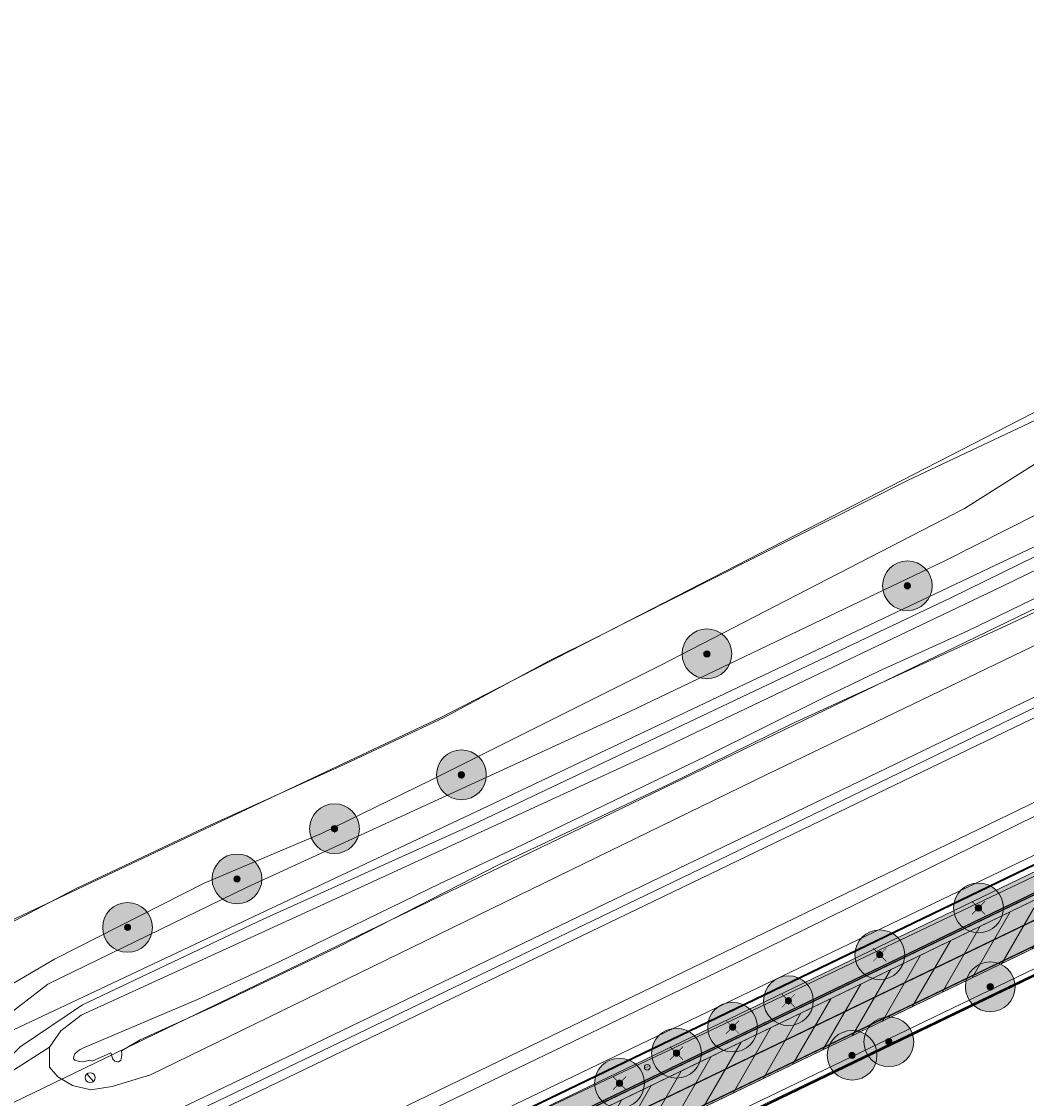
# Model space of a CAD drawing. Header units: metres. Extents: x 163543 to 168130, y 402678 to 405437.
# Tile 150 of 256: x 164793 to 164874, y 403588 to 403675. Entities that reach past the tile are written whole.
import ezdxf
from ezdxf.enums import TextEntityAlignment as Align

# ---------------------------------------------------------------- set-up
doc = ezdxf.new("R2010")
doc.units = ezdxf.units.M
doc.linetypes.add('X-CA190022.004-UO-ALM_Assen$0$AM-AS', pattern=[16, 10, -2, 2, -2])
doc.linetypes.add('X-CA190022.004-UO-DWM_Snelfietsroute$0$1-2', pattern=[3, 0, -2, 1])
doc.layers.get('0').update_dxf_attribs({"lineweight": 25})
for name, color, linetype, lineweight in [('X-CA190022.004-UO-ALM_Assen$0$N-WE-AM-AS_WEG-G', 10, 'X-CA190022.004-UO-ALM_Assen$0$AM-AS', 25), ('X-CA190022.004-UO-ARC_Arcering$0$N-WE-VH-VERHARDINGS_DEKLAAGVERVANGING-A', 250, 'Continuous', 20), ('X-CA190022.004-UO-BGT_Ondergrond$0$GE_251_SPRTrein_as_Lijn_GEM', 253, 'Continuous', 9), ('X-CA190022.004-UO-BGT_Ondergrond$0$GE_261_OSHHek_Lijn_GEM', 253, 'X-CA190022.004-UO-BGT_Ondergrond$0$Hekwerk', 9), ('X-CA190022.004-UO-BGT_Ondergrond$0$GE_314_WGDRijbaanLokaleweg_Vlak_GEM', 253, 'Continuous', 9), ('X-CA190022.004-UO-BGT_Ondergrond$0$GE_316_WGDFietspad_Vlak_GEM', 253, 'Continuous', 9), ('X-CA190022.004-UO-BGT_Ondergrond$0$GE_367_OWGBerm_groenvoorziening_grasenk_GEM', 253, 'Continuous', 9), ('X-CA190022.004-UO-BGT_Ondergrond$0$GE_471_BTDBouwland_Vlak_GEM', 253, 'Continuous', 9), ('X-CA190022.004-UO-BGT_Ondergrond$0$GE_476_BTDGraslandagrarisch_Vlak_GEM', 253, 'Continuous', 9), ('X-CA190022.004-UO-BGT_Ondergrond$0$GE_479_BTDGroenvoorziening_grasenkruida_GEM', 253, 'Continuous', 9), ('X-CA190022.004-UO-BGT_Ondergrond$0$GE_504_WTDWaterloop_sloot_Vlak_GEM', 253, 'Continuous', 9), ('X-CA190022.004-UO-BGT_Ondergrond$0$GE_523_WTDGreppel_drogesloot_Vlak_GEM', 253, 'Continuous', 9), ('X-CA190022.004-UO-BGT_Ondergrond$0$GE_541_OWTOever_slootkant_Vlak_GEM', 253, 'Continuous', 9), ('X-CA190022.004-UO-BGT_Ondergrond$0$GE_814_BRDVerkeersbord_Punt_GEM', 253, 'Continuous', 9), ('X-CA190022.004-UO-DWM_Beplanting$0$B-WE-GR-BOOM-S AFKOMSTIG UIT BGT', 252, 'Continuous', 0), ('X-CA190022.004-UO-DWM_Snelfietsroute$0$B-WE-VH-KANTVERHARDING-G', 214, 'Continuous', 18), ('X-CA190022.004-UO-DWM_Snelfietsroute$0$N-WE-GW-BERM-G', 90, 'Continuous', 18), ('X-CA190022.004-UO-DWM_Snelfietsroute$0$N-WE-VH-KANTVERHARDING-G', 210, 'Continuous', 25), ('X-CA190022.004-UO-DWM_Snelfietsroute$0$N-WE-VW-MARKERING_LANGS_STREEP_12-G', 7, 'X-CA190022.004-UO-DWM_Snelfietsroute$0$1-2', 35), ('X-CA190022.004-UO-DWM_Snelfietsroute$0$N-WE-VW-MARKERING_LANGS_STREEP_DOORGETROKKEN_010-G', 7, 'Continuous', 0), ('X-CA190022.004-UO-GZM_Werkgrens_v0.2$0$N-WE-KG-GRENS_SYSTEEMGRENS-G', 7, 'X-CA190022.004-UO-GZM_Werkgrens_v0.2$0$KG-OG', 35), ('X-CA190022.004-UO-KAD_Percelen$0$B-WE-KG-GRENS_PERCEEL-GV', 150, 'Continuous', 9), ('X-CA190022.004-UO-WHM_Putten en kolken combi_v0.1$0$PUTRAND ONDERLEGGER GEMEENTE', 251, 'Continuous', 15)]:
    doc.layers.add(name, color=color, linetype=linetype, lineweight=lineweight)
doc.layers.add('X-CA190022.004-UO-ARC_Arcering$0$N-GV-GR-GRAS-A-200 GRASMENGSEL M1', color=62, linetype='Continuous', lineweight=18, transparency=0.5)
doc.layers.add('X-CA190022.004-UO-ARC_Arcering$0$N-WE-VH-VERHARDING_ASFALT_ROOD-A', color=232, linetype='Continuous', lineweight=0, transparency=0.5)
for name, color, linetype in [('X-CA190022.004-UO-DWM_Beplanting$0$B-WE-GR-BOOM-S AFKOMSTIG UIT BOMENBESTAND GEMEENTE', 252, 'Continuous'), ('X-CA190022.004-UO-DWM_Beplanting$0$N-GV-GR-GRAS-A-200', 7, 'Continuous'), ('X-CA190022.004-UO-DWM_Beplanting$0$V-WE-GR-BOOM-S', 1, 'Continuous')]:
    doc.layers.add(name, color=color, linetype=linetype)
doc.styles.add('X-CA190022.004-UO-BGT_Ondergrond$0$NLCS-ISO', font='NLCS-ISO.ttf')
doc.linetypes.add('X-CA190022.004-UO-BGT_Ondergrond$0$Hekwerk', pattern='A,5,-1.5,[2,dgnlstyle-Veghel.shx,S=0.007937,R=0,X=0,Y=0],-1.5', length=8)
doc.linetypes.add('X-CA190022.004-UO-GZM_Werkgrens_v0.2$0$KG-OG', pattern='A,5.5,-1.5,[2,NLCS.SHX,S=0.5,R=0,X=0,Y=0],-1.5', length=8.5)

# ---------------------------------------------------------------- blocks, each defined once
blk = doc.blocks.new('X-CA190022.004-UO-BGT_Ondergrond$0$SIE-WEG_PAAL_VERKEERSBORD-SO')
at = {"linetype": 'ByBlock', "lineweight": 18}
blk.add_circle((0, 0), 1.5, dxfattribs=at)
at = {"linetype": 'ByBlock', "lineweight": 18, "style": 'X-CA190022.004-UO-BGT_Ondergrond$0$NLCS-ISO'}
blk.add_text('vb', height=1.5, dxfattribs=at).set_placement((0, 0.13), align=Align.MIDDLE_CENTER)
blk = doc.blocks.new('X-CA190022.004-UO-BGT_Ondergrond$0$IMGEOVerkeersbord')
at = {"xscale": 5, "yscale": 5, "zscale": 5}
blk.add_blockref('X-CA190022.004-UO-BGT_Ondergrond$0$SIE-WEG_PAAL_VERKEERSBORD-SO', (0, 0), dxfattribs=at)
blk = doc.blocks.new('X-CA190022.004-UO-DWM_Beplanting$0$SGR-BOOM_01-SO')
at = {"linetype": 'ByBlock', "lineweight": 18}
h = blk.add_hatch(color=0, dxfattribs=at)
h.dxf.hatch_style = 1
edge = h.paths.add_edge_path()
edge.add_arc((0, 0), 0.25, 0, 360)
at = {"color": 0, "linetype": 'ByBlock', "lineweight": 18}
for radius in [2, 0.25]:
    blk.add_circle((0, 0), radius, dxfattribs=at)
blk = doc.blocks.new('X-CA190022.004-UO-DWM_Beplanting$0$IMGEOBoom')
at = {"transparency": 33554457}
h = blk.add_hatch(color=256, dxfattribs=at)
h.dxf.hatch_style = 1
edge = h.paths.add_edge_path()
edge.add_arc((0, 0), 100, 0, 360)
edge = h.paths.add_edge_path(flags=17)
edge.add_arc((0, 0), 12.5, 0, 360)
h = blk.add_hatch()
h.set_pattern_fill('ANGLE', color=256)
h.set_pattern_definition([(0, (0, 0), (0, 6.985), [5.08, -1.905]), (90, (0, 0), (-6.985, 4e-16), [5.08, -1.905])])
edge = h.paths.add_edge_path(flags=17)
edge.add_arc((0, 0), 12.5, 0, 360)
at = {"layer": 'X-CA190022.004-UO-DWM_Beplanting$0$N-GV-GR-GRAS-A-200'}
h = blk.add_hatch(color=256, dxfattribs=at)
h.dxf.hatch_style = 1
edge = h.paths.add_edge_path(flags=17)
edge.add_arc((0, 0), 12.5, 0, 360)
at = {"xscale": 50, "yscale": 50, "zscale": 50}
blk.add_blockref('X-CA190022.004-UO-DWM_Beplanting$0$SGR-BOOM_01-SO', (0, 0), dxfattribs=at)
blk = doc.blocks.new('X-CA190022.004-UO-DWM_Beplanting$0$Te verwijderen boom')
at = {"ltscale": 0.1, "const_width": 0.05, "flags": 128}
for points in [[(-0.53, 0.53), (0.53, -0.53)], [(0.53, 0.53), (-0.53, -0.53)]]:
    blk.add_lwpolyline(points, dxfattribs=at)
blk = doc.blocks.new('X-CA190022.004-UO-WHM_Putten en kolken combi_v0.1$0$B-SRI-PUT_BETON-SO')
at = {"flags": 128}
blk.add_lwpolyline([(-1.29, 1.53), (1.29, -1.53)], dxfattribs=at)
blk.add_circle((0, 0), 2)

msp = doc.modelspace()

# ---------------------------------------------------------------- hatches: boundary and pattern name
at = {"layer": 'X-CA190022.004-UO-ARC_Arcering$0$N-GV-GR-GRAS-A-200 GRASMENGSEL M1'}
h = msp.add_hatch(dxfattribs=at)
h.set_pattern_fill('AGR-GRAS_02-SO', color=256, scale=0.1, pattern_type=2)
h.set_pattern_definition([(0, (0, 0), (1, 1), [0.25, -0.75]), (0, (0.55, 0.6), (1, 1), [0.25, -0.75]), (90, (0.1, 0.35), (-1, 1), [0.25, -0.75]), (90, (0.5, 0.7), (-1, 1), [0.25, -0.75]), (45, (0.2, 0.7), (0, 1), [0.25, -1.164213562]), (135, (0.55, 0), (-1, 0), [0.25, -1.164213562]), (26.5650512, (0.25, 0.3), (1, 4e-10), [0.25, -1.986067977]), (26.5650512, (0.7, 0.8), (1, 4e-10), [0.25, -1.986067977]), (63.43494882, (0.7, 0), (5e-11, 1), [0.25, -1.986067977]), (63.43494882, (0.25, 0.45), (5e-11, 1), [0.25, -1.986067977]), (63.43494882, (0.6, 0.2), (5e-11, 1), [0.25, -1.986067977]), (116.5650512, (0, 0.55), (-4e-10, 1), [0.25, -1.986067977]), (153.43494882, (0.2, 0.15), (-1, 5e-11), [0.25, -1.986067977])])
h.paths.add_polyline_path([(165052.178, 403690.365), (165120.562, 403723.337), (165177.912, 403750.66, -0.027628), (165180.67, 403751.792), (165185.737, 403753.551), (165185.423, 403754.457), (165180.178, 403753.209, 0.027628), (165177.266, 403752.014), (165119.914, 403724.69), (165051.526, 403691.716), (164927.835, 403632.076), (164894.694, 403616.096), (164821.894, 403580.995, 0.136189), (164810.434, 403570.944, -0.043517), (164808.123, 403568.009), (164809.216, 403566.982, 0.043517), (164811.688, 403570.122, -0.136189), (164822.545, 403579.644), (164895.346, 403614.745), (164928.487, 403630.725)])
at = {"layer": 'X-CA190022.004-UO-ARC_Arcering$0$N-WE-VH-VERHARDING_ASFALT_ROOD-A'}
h = msp.add_hatch(color=256, dxfattribs=at)
h.dxf.hatch_style = 1
h.paths.add_polyline_path([(165052.461, 403689.781), (165132.711, 403728.4), (165164.017, 403743.373), (165163.758, 403743.917), (165120.562, 403723.337), (165052.178, 403690.365), (164928.487, 403630.725), (164895.346, 403614.745), (164822.545, 403579.644, 0.005277), (164822.034, 403579.391), (164822.311, 403578.822), (164825.13, 403580.187), (164889.73, 403611.47), (164928.718, 403630.232)], flags=17)
h = msp.add_hatch(color=256, dxfattribs=at)
h.dxf.hatch_style = 1
h.paths.add_polyline_path([(165053.915, 403686.762), (165122.291, 403719.73), (165165.479, 403740.306), (165164.017, 403743.373), (165132.711, 403728.4), (165052.461, 403689.781), (164928.718, 403630.232), (164889.73, 403611.47), (164825.13, 403580.187), (164822.317, 403578.825), (164823.78, 403575.798), (164826.593, 403577.154), (164843.818, 403585.46), (164897.083, 403611.142), (164930.224, 403627.122)])
at = {"layer": 'X-CA190022.004-UO-ARC_Arcering$0$N-WE-VH-VERHARDINGS_DEKLAAGVERVANGING-A'}
h = msp.add_hatch(dxfattribs=at)
h.set_pattern_fill('AVH-ASFALT_B', color=256, angle=15, pattern_type=2)
h.set_pattern_definition([(60, (0, 0), (-1.2990381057, 0.75), [])])
h.paths.add_polyline_path([(165053.915, 403686.762), (165122.291, 403719.73), (165165.479, 403740.306), (165164.017, 403743.373), (165132.711, 403728.4), (165052.461, 403689.781), (164928.718, 403630.232), (164889.73, 403611.47), (164825.13, 403580.187), (164822.317, 403578.825), (164823.78, 403575.798), (164826.593, 403577.154), (164843.818, 403585.46), (164897.083, 403611.142), (164930.224, 403627.122)])

# ---------------------------------------------------------------- linework, layer by layer
at = {"layer": 'X-CA190022.004-UO-ALM_Assen$0$N-WE-AM-AS_WEG-G', "linetype": 'X-CA190022.004-UO-ALM_Assen$0$AM-AS', "lineweight": 18, "flags": 128}
msp.add_lwpolyline([(163996.334, 403048.708), (164190.428, 403269.702, -0.042486), (164203.13, 403281.901, -0.059508), (164394.91, 403402.509, 0.004627), (164427.609, 403418.376, -0.157573), (164448.898, 403421.56, 0.154381), (164469.795, 403424.552), (164600.315, 403487.369, -0.209691), (164620.389, 403488.075, 0.209331), (164640.431, 403488.767), (164764.018, 403548.037, -0.149301), (164778.457, 403550.23, 0.1997), (164797.071, 403554.955), (164807.437, 403562.718, 0.087199), (164813.361, 403569.026, -0.136187), (164823.414, 403577.842), (165121.427, 403721.534), (165178.772, 403748.854, -0.027628), (165181.326, 403749.902), (165206.702, 403758.712, -0.228175), (165222.216, 403756.927, 0.262526), (165239.877, 403756.048), (165316.357, 403794.295, -0.002956), (165321.66, 403796.908), (165454.676, 403861.474, 0.23372), (165465.542, 403875.483), (165466.039, 403877.93, -0.138247), (165476.467, 403898.194), (165483.323, 403905.54), (165502.013, 403925.318, 0.002701), (165511.627, 403935.531), (165520.324, 403945.455), (165525.692, 403951.366), (165530.615, 403956.367, -0.067804), (165540.386, 403964.278), (165579.008, 403987.566, 0.233996), (165587.607, 404001.027, -0.257888), (165597.631, 404015.262), (165668.806, 404049.862, 0.124118), (165680.965, 404060.093), (165692.91, 404076.671, -0.330379), (165732.646, 404089.323, 0.184611), (165745.492, 404089.775), (165892.325, 404151.907, 0.025067), (165914.878, 404162.813, -0.010717), (165924.387, 404167.754), (166007.57, 404208.726, -0.019073), (166018.017, 404213.386, -0.104113), (166035.06, 404216.38), (166071.364, 404215.162, 0.120943), (166079.763, 404216.927), (166253.115, 404300.212, 0.13702), (166261.203, 404307.309, -0.137066), (166269.294, 404314.407), (166458.055, 404405.053, -0.054959), (166465.293, 404407.596), (166474.012, 404409.62, 0.055121), (166477.744, 404410.933), (166509.846, 404426.374, 0.067066), (166514.307, 404429.311, -0.067277), (166518.783, 404432.256), (166556.669, 404450.44, -0.017321), (166566.185, 404454.609, 0.016602), (166575.312, 404458.591), (166597.751, 404469.282, 0.132978), (166635.089, 404501.312, -0.040273), (166645.175, 404513.84), (166648.196, 404517.029, -0.072027), (166677.02, 404539.8), (166677.246, 404539.931, -0.089333), (166717.817, 404554.586), (166734.29, 404557.387, 0.162804), (166748.275, 404564.868, -0.09225), (166757.883, 404571.874), (166814.895, 404599.135, -0.032371), (166817.296, 404600.098), (166825.54, 404602.798, 0.083096), (166832.851, 404606.627, -0.051041), (166841.551, 404611.916), (166891.289, 404635.589, -0.108035), (166898.777, 404637.334), (166928.242, 404637.739, 0.209269), (166941.385, 404643.709, -0.026762), (166980.536, 404682.861, -0.026198), (167007.229, 404704.425, -0.019993), (167033.13, 404721.66), (167034.933, 404722.758, -0.028502), (167071.485, 404742.263), (167095.887, 404753.549, 0.061079), (167112.435, 404763.813, -0.01638), (167116.342, 404766.748), (167122.496, 404771.065, -0.093473), (167132.24, 404775.479), (167140.621, 404777.52, -0.056178), (167157.198, 404779.63), (167189.731, 404780.099, -0.091291), (167196.158, 404779.011), (167222.307, 404769.473, 0.203837), (167236.378, 404770.212, 0.017826), (167328.832, 404819.552), (167395.677, 404858.349, 0.031256), (167406.067, 404865.281), (167511.469, 404945.55)], format="xyb", dxfattribs=at)
at = {"layer": 'X-CA190022.004-UO-BGT_Ondergrond$0$GE_251_SPRTrein_as_Lijn_GEM'}
for p, q in [((164789.729, 403579.594), (164922.317, 403643.446)), ((164790.556, 403578.319), (164922.966, 403642.107)), ((164845.068, 403605.352), (164908.013, 403635.73)), ((164773.462, 403570.933), (164845.068, 403605.352))]:
    msp.add_line(p, q, dxfattribs=at)
at = {"layer": 'X-CA190022.004-UO-BGT_Ondergrond$0$GE_261_OSHHek_Lijn_GEM'}
msp.add_line((164853.84, 403588.034), (164894.042, 403607.59), dxfattribs=at)
at = {"layer": 'X-CA190022.004-UO-BGT_Ondergrond$0$GE_314_WGDRijbaanLokaleweg_Vlak_GEM', "flags": 128}
msp.add_lwpolyline([(164905.02, 403646.658), (164868.202, 403628.593), (164829.801, 403610.369), (164812.91, 403602.75), (164798.401, 403595.872), (164793.37, 403592.503), (164789.337, 403588.407), (164786.957, 403582.448), (164786.029, 403583.287), (164786.349, 403583.527), (164781.352, 403590.22), (164785.051, 403590.471), (164788.258, 403591.868), (164795.615, 403597.535), (164811.64, 403605.34), (164842.331, 403619.417), (164867.701, 403631.561), (164885.09, 403640.342), (164903.043, 403649.339), (164905.02, 403646.658)], dxfattribs=at)
at = {"layer": 'X-CA190022.004-UO-BGT_Ondergrond$0$GE_316_WGDFietspad_Vlak_GEM', "flags": 128}
for points in [[(164816.029, 403574.659), (164818.92, 403577.18), (164889.73, 403611.47), (164928.718, 403630.232), (165052.461, 403689.781), (165053.915, 403686.762)], [(165053.915, 403686.762), (164930.224, 403627.122), (164897.083, 403611.142), (164822.788, 403575.32)]]:
    msp.add_lwpolyline(points, dxfattribs=at)
at = {"layer": 'X-CA190022.004-UO-BGT_Ondergrond$0$GE_367_OWGBerm_groenvoorziening_grasenk_GEM', "flags": 128}
for points in [[(165184.537, 403753.109), (165183.831, 403752.85), (165132.711, 403728.4), (165052.461, 403689.781), (164928.718, 403630.232), (164889.73, 403611.47), (164818.92, 403577.18), (164816.029, 403574.659)], [(164790.984, 403596.542), (164796.144, 403599.53), (164808.177, 403605.646), (164817.592, 403609.652), (164826.338, 403613.893), (164844.829, 403623.157), (164869.283, 403635.778), (164876.211, 403640.129), (164881.966, 403643.374), (164890.639, 403647.86), (164900.979, 403653.037), (164902.228, 403653.76), (164902.077, 403654.318), (164900.775, 403654.858), (164912.662, 403660.818), (164912.677, 403659.736), (164913.249, 403659.081), (164915.63, 403659.087), (164920.008, 403660.948), (164926.947, 403664.527), (164934.936, 403668.054), (164944.928, 403673.085), (164957.71, 403678.757)], [(164809.528, 403560.51), (164806.021, 403557.782), (164804.732, 403557.966), (164803.063, 403560.189), (164802.426, 403561.037), (164802.303, 403561.201), (164794.593, 403571.459), (164796.779, 403572.731), (164801.128, 403568.949), (164807.319, 403571.87), (164807.843, 403570.785), (164810.586, 403572.108), (164810.297, 403572.708), (164815.446, 403575.376), (164818.198, 403577.726), (164824.741, 403582.424), (164845.508, 403592.191), (164892.802, 403614.747), (164932.953, 403634.789), (165023.639, 403678.975)], [(164970.544, 403677.232), (164924.828, 403654.961), (164906.751, 403646.269), (164872.249, 403629.472), (164844.728, 403616.333), (164820.707, 403605.295), (164798.273, 403595.036), (164796.649, 403593.785), (164795.736, 403592.477), (164789.337, 403588.407)], [(164793.37, 403592.503), (164798.401, 403595.872), (164812.91, 403602.75), (164829.801, 403610.369), (164868.202, 403628.593), (164905.02, 403646.658), (164903.043, 403649.339), (164885.09, 403640.342), (164867.701, 403631.561), (164842.331, 403619.417), (164811.64, 403605.34), (164795.615, 403597.535), (164788.258, 403591.868)], [(164822.788, 403575.32), (164897.083, 403611.142), (164898.003, 403609.583), (164894.042, 403607.59)], [(164894.042, 403607.59), (164853.84, 403588.034), (164832.047, 403577.565), (164822.431, 403572.962), (164815.7, 403561.975), (164812.075, 403556.422), (164811.274, 403557.307), (164812.565, 403559.008), (164814.07, 403562.025), (164814.789, 403563.951), (164815.79, 403566.84), (164816.034, 403567.544), (164816.352, 403568.462)]]:
    msp.add_lwpolyline(points, dxfattribs=at)
at = {"layer": 'X-CA190022.004-UO-BGT_Ondergrond$0$GE_471_BTDBouwland_Vlak_GEM', "flags": 128}
msp.add_lwpolyline([(164953.622, 403680.611), (164932.576, 403671.054), (164920.429, 403665.042), (164912.662, 403660.818), (164900.775, 403654.858), (164896.98, 403653.637), (164887.611, 403648.933), (164879.138, 403644.836), (164864.696, 403638.014), (164839.855, 403625.49), (164835.899, 403623.531), (164827.471, 403618.982), (164819.485, 403615.211), (164808.649, 403610.308), (164797.782, 403605.159), (164791.469, 403601.87)], dxfattribs=at)
at = {"layer": 'X-CA190022.004-UO-BGT_Ondergrond$0$GE_476_BTDGraslandagrarisch_Vlak_GEM', "flags": 128}
msp.add_lwpolyline([(164824.925, 403539.208), (164816.43, 403550.653), (164814.494, 403553.261), (164812.075, 403556.422), (164815.7, 403561.975), (164822.431, 403572.962), (164832.047, 403577.565), (164853.84, 403588.034), (164894.042, 403607.59), (164898.003, 403609.583), (164926.203, 403570.84), (164927.892, 403568.525), (164901.285, 403562.366)], dxfattribs=at)
at = {"layer": 'X-CA190022.004-UO-BGT_Ondergrond$0$GE_479_BTDGroenvoorziening_grasenkruida_GEM', "flags": 128}
for points in [[(164789.337, 403588.407), (164795.736, 403592.477), (164795.749, 403590.857), (164796.403, 403590.09), (164797.584, 403589.377), (164799.057, 403589.045), (164800.769, 403589.314), (164803.866, 403590.234), (164853.405, 403614.379), (164881.309, 403627.845), (164910.616, 403641.89), (164918.504, 403645.499), (164919.981, 403646.242), (164940.87, 403656.027), (164963.173, 403666.692), (164984.215, 403676.958)], [(164980.948, 403662.403), (164964.98, 403654.785), (164947.527, 403646.174), (164928.788, 403636.728), (164926.155, 403635.523), (164915.337, 403630.919), (164851.58, 403599.55), (164808.057, 403578.591), (164801.04, 403575.389), (164799.727, 403574.446), (164796.779, 403572.731), (164794.593, 403571.459), (164792.33, 403574.47)]]:
    msp.add_lwpolyline(points, dxfattribs=at)
at = {"layer": 'X-CA190022.004-UO-BGT_Ondergrond$0$GE_504_WTDWaterloop_sloot_Vlak_GEM', "flags": 128}
msp.add_lwpolyline([(164884.323, 403631.856), (164872.623, 403626.336), (164855.4, 403618.448), (164845.54, 403613.615), (164831.834, 403607.136), (164819.075, 403600.582), (164809.051, 403595.786), (164803.021, 403593.069), (164801.518, 403592.177), (164801.545, 403591.918), (164801.525, 403591.663), (164801.505, 403591.523), (164801.471, 403591.415), (164801.424, 403591.376), (164801.276, 403591.296), (164801.211, 403591.292), (164801.098, 403591.304), (164801.001, 403591.342), (164800.907, 403591.413), (164800.834, 403591.499), (164800.767, 403591.661), (164800.679, 403592.014), (164799.173, 403591.335), (164798.992, 403591.412), (164798.411, 403591.294), (164798.122, 403591.306), (164797.766, 403591.421), (164797.676, 403591.53), (164797.704, 403591.723), (164797.784, 403591.943), (164798.007, 403592.139), (164798.2, 403592.273), (164798.475, 403592.405), (164799.86, 403592.995), (164807.631, 403596.291), (164814.134, 403599.296), (164827.134, 403605.631), (164833.139, 403608.426), (164843.402, 403613.393), (164848.475, 403615.829), (164858.005, 403620.565), (164862.397, 403622.701), (164869.554, 403625.935), (164878.078, 403630.068)], dxfattribs=at)
at = {"layer": 'X-CA190022.004-UO-BGT_Ondergrond$0$GE_523_WTDGreppel_drogesloot_Vlak_GEM', "flags": 128}
for points in [[(165023.639, 403678.975), (164932.953, 403634.789), (164892.802, 403614.747), (164845.508, 403592.191), (164824.741, 403582.424), (164809.926, 403575.456), (164803.417, 403572.255), (164800.975, 403571.585), (164800.084, 403571.751), (164799.575, 403572.244), (164799.396, 403573.282), (164799.727, 403574.446), (164801.04, 403575.389), (164808.057, 403578.591), (164851.58, 403599.55), (164915.337, 403630.919), (164926.155, 403635.523), (164928.788, 403636.728), (164947.527, 403646.174), (164964.98, 403654.785), (164980.948, 403662.403), (165001.831, 403672.039), (165024.063, 403683.223)], [(164900.775, 403654.858), (164902.077, 403654.318), (164902.228, 403653.76), (164900.979, 403653.037), (164890.639, 403647.86), (164881.966, 403643.374), (164876.211, 403640.129), (164869.283, 403635.778), (164844.829, 403623.157), (164826.338, 403613.893), (164817.592, 403609.652), (164808.177, 403605.646), (164796.144, 403599.53), (164790.984, 403596.542)], [(164791.469, 403601.87), (164797.782, 403605.159), (164808.649, 403610.308), (164819.485, 403615.211), (164827.471, 403618.982), (164835.899, 403623.531), (164839.855, 403625.49), (164864.696, 403638.014), (164879.138, 403644.836), (164887.611, 403648.933), (164896.98, 403653.637), (164900.775, 403654.858)]]:
    msp.add_lwpolyline(points, dxfattribs=at)
at = {"layer": 'X-CA190022.004-UO-BGT_Ondergrond$0$GE_541_OWTOever_slootkant_Vlak_GEM', "flags": 128}
for points in [[(164984.215, 403676.958), (164963.173, 403666.692), (164940.87, 403656.027), (164919.981, 403646.242), (164918.504, 403645.499), (164910.616, 403641.89), (164881.309, 403627.845), (164853.405, 403614.379), (164803.866, 403590.234), (164800.769, 403589.314), (164799.057, 403589.045), (164797.584, 403589.377), (164796.403, 403590.09), (164795.749, 403590.857), (164795.736, 403592.477), (164796.649, 403593.785), (164798.273, 403595.036), (164820.707, 403605.295), (164844.728, 403616.333), (164872.249, 403629.472), (164906.751, 403646.269), (164924.828, 403654.961), (164970.544, 403677.232)], [(164878.078, 403630.068), (164869.554, 403625.935), (164862.397, 403622.701), (164858.005, 403620.565), (164848.475, 403615.829), (164843.402, 403613.393), (164833.139, 403608.426), (164827.134, 403605.631), (164814.134, 403599.296), (164807.631, 403596.291), (164799.86, 403592.995), (164798.475, 403592.405), (164798.2, 403592.273), (164798.007, 403592.139), (164797.784, 403591.943), (164797.704, 403591.723), (164797.676, 403591.53), (164797.766, 403591.421), (164798.122, 403591.306), (164798.411, 403591.294), (164798.992, 403591.412), (164799.173, 403591.335), (164800.679, 403592.014), (164800.767, 403591.661), (164800.834, 403591.499), (164800.907, 403591.413), (164801.001, 403591.342), (164801.098, 403591.304), (164801.211, 403591.292), (164801.276, 403591.296), (164801.424, 403591.376), (164801.471, 403591.415), (164801.505, 403591.523), (164801.525, 403591.663), (164801.545, 403591.918), (164801.518, 403592.177), (164803.021, 403593.069), (164809.051, 403595.786), (164819.075, 403600.582), (164831.834, 403607.136), (164845.54, 403613.615), (164855.4, 403618.448), (164872.623, 403626.336), (164884.323, 403631.856)]]:
    msp.add_lwpolyline(points, dxfattribs=at)
at = {"layer": 'X-CA190022.004-UO-DWM_Snelfietsroute$0$B-WE-VH-KANTVERHARDING-G', "flags": 128}
for points in [[(164822.317, 403578.825), (164825.13, 403580.187), (164889.73, 403611.47), (164928.718, 403630.232), (165052.461, 403689.781), (165132.711, 403728.4), (165164.017, 403743.373)], [(165165.498, 403740.315), (165122.291, 403719.73), (165053.915, 403686.762), (164930.224, 403627.122), (164897.083, 403611.142), (164823.78, 403575.798)]]:
    msp.add_lwpolyline(points, dxfattribs=at)
at = {"layer": 'X-CA190022.004-UO-DWM_Snelfietsroute$0$N-WE-GW-BERM-G', "flags": 128}
for points in [[(164803.319, 403564.007), (164805.339, 403565.519, 0.087199), (164810.434, 403570.944, -0.136189), (164821.894, 403580.995), (164894.694, 403616.096), (164927.835, 403632.076), (165051.526, 403691.716), (165119.914, 403724.69), (165177.266, 403752.014, -0.027628), (165180.178, 403753.209), (165185.509, 403754.477)], [(164807.522, 403558.409), (164809.535, 403559.916, 0.087199), (164816.289, 403567.107, -0.136189), (164824.934, 403574.689), (164897.734, 403609.791), (164930.876, 403625.771), (165054.566, 403685.411), (165122.939, 403718.377), (165180.277, 403745.695, -0.027628), (165182.474, 403746.596), (165187.245, 403749.496)]]:
    msp.add_lwpolyline(points, format="xyb", dxfattribs=at)
at = {"layer": 'X-CA190022.004-UO-DWM_Snelfietsroute$0$N-WE-VH-KANTVERHARDING-G', "flags": 128}
msp.add_lwpolyline([(164809.216, 403566.982, 0.043517), (164811.688, 403570.122, -0.136189), (164822.545, 403579.644), (164895.346, 403614.745), (164928.487, 403630.725), (165052.178, 403690.365), (165120.562, 403723.337), (165177.912, 403750.66, -0.027628), (165180.67, 403751.792), (165185.737, 403753.551)], format="xyb", dxfattribs=at)
at = {"layer": 'X-CA190022.004-UO-DWM_Snelfietsroute$0$N-WE-VW-MARKERING_LANGS_STREEP_12-G', "linetype": 'X-CA190022.004-UO-DWM_Snelfietsroute$0$1-2', "const_width": 0.1, "flags": 128}
msp.add_lwpolyline([(164831.945, 403581.956), (164896.214, 403612.944), (164929.355, 403628.924), (165053.046, 403688.564), (165121.427, 403721.534), (165178.772, 403748.854, -0.027628), (165181.326, 403749.902), (165186.393, 403751.662)], format="xyb", dxfattribs=at)
at = {"layer": 'X-CA190022.004-UO-DWM_Snelfietsroute$0$N-WE-VW-MARKERING_LANGS_STREEP_DOORGETROKKEN_010-G', "const_width": 0.1, "flags": 128}
for points in [[(164809.326, 403566.88, 0.043517), (164811.814, 403570.04, -0.136189), (164822.61, 403579.508), (164895.411, 403614.61), (164928.552, 403630.59), (165052.243, 403690.23), (165120.627, 403723.202), (165177.976, 403750.525, -0.027628), (165180.719, 403751.65), (165185.787, 403753.409)], [(164812.023, 403564.347, 0.043517), (164814.909, 403568.012, -0.136189), (164824.217, 403576.176), (164897.018, 403611.277), (164930.159, 403627.257), (165053.85, 403686.897), (165122.226, 403719.865), (165179.567, 403747.184, -0.027628), (165181.933, 403748.155), (165187, 403749.914)]]:
    msp.add_lwpolyline(points, format="xyb", dxfattribs=at)
at = {"layer": 'X-CA190022.004-UO-GZM_Werkgrens_v0.2$0$N-WE-KG-GRENS_SYSTEEMGRENS-G', "ltscale": 0.2, "flags": 128}
msp.add_lwpolyline([(164202.447, 403276.261, -0.007014), (164204.684, 403278.194), (164207.732, 403280.631), (164216.351, 403287.471), (164219.004, 403289.434), (164219.375, 403289.729), (164237.184, 403303.185), (164244.587, 403308.605), (164248.73, 403311.638), (164253.977, 403315.367), (164261.175, 403320.48), (164269.682, 403326.324), (164277.478, 403331.538), (164300.139, 403346.153), (164322.964, 403359.926), (164334.073, 403366.292), (164351.665, 403375.797), (164373.742, 403387.55), (164399.95, 403400.464), (164429.28, 403414.743), (164430.124, 403415.141), (164430.948, 403415.506), (164431.777, 403415.846), (164432.615, 403416.161), (164433.462, 403416.453), (164434.316, 403416.72), (164435.176, 403416.962), (164436.043, 403417.179), (164436.306, 403417.259, -0.099821), (164451.982, 403417.179, 0.131087), (164471.53, 403420.948), (164482.533, 403426.243), (164490.693, 403418.8), (164492.586, 403419.707), (164495.404, 403416.53, -0.0101), (164498.074, 403413.536), (164499.385, 403412.005), (164502.276, 403408.653), (164509.274, 403412.948), (164511.768, 403416.461), (164509.186, 403420.201, -0.175036), (164509.321, 403422.135, -0.180129), (164510.517, 403423.431), (164518.825, 403427.315), (164545.03, 403439.927), (164571.695, 403452.754), (164577.955, 403456.064), (164591.472, 403464.142), (164595.446, 403466.159), (164599.431, 403468.182), (164600.854, 403468.863), (164605.94, 403471.242), (164622.016, 403477.758), (164627.273, 403479.889), (164631.947, 403481.905), (164633.267, 403482.539, 0.084778), (164642.609, 403485.38), (164759.332, 403541.386), (164770.974, 403544.815), (164773.272, 403545.397), (164787.887, 403542.29), (164789.899, 403542.38), (164793.252, 403543.048), (164800.24, 403546.814), (164803.671, 403549.366), (164804.774, 403550.36), (164806.983, 403547.387), (164807.907, 403546.199), (164811.87, 403549.281), (164810.953, 403550.46), (164809.512, 403552.406), (164808.343, 403553.575), (164810.024, 403555.089), (164807.827, 403558.012), (164809.834, 403559.516, 0.087199), (164816.707, 403566.833, -0.136189), (164825.151, 403574.239), (164897.952, 403609.34), (164931.093, 403625.32), (165054.784, 403684.96), (165123.155, 403717.926), (165148.566, 403730.033), (165175.654, 403740.478), (165188.146, 403744.824), (165187.632, 403748.092), (165185.258, 403754.932), (165180.038, 403753.689, 0.027846), (165177.051, 403752.466), (165119.698, 403725.141), (165051.309, 403692.167), (164927.618, 403632.527), (164894.477, 403616.547), (164821.676, 403581.445, 0.136189), (164810.016, 403571.218, -0.087199), (164805.039, 403565.919), (164803.02, 403564.408), (164799.415, 403569.204), (164798.615, 403568.604), (164797.815, 403568.006), (164797.216, 403568.806), (164793.371, 403565.926), (164793.97, 403565.126), (164792.376, 403563.932), (164795.885, 403559.064, -0.201548), (164780.097, 403554.057, 0.075656), (164771.169, 403553.982, -0.009755), (164764.075, 403552.536), (164754.286, 403547.799), (164747.474, 403544.606), (164708.34, 403525.583), (164686.218, 403515.365), (164675.148, 403509.865), (164663.524, 403504.258), (164644.327, 403495.071), (164639.493, 403492.723), (164638.201, 403492.127, -0.201818), (164621.846, 403491.8, 0.209498), (164598.58, 403490.973), (164556.157, 403470.566), (164536.299, 403461.008), (164516.318, 403451.408), (164508.232, 403447.512), (164500.187, 403443.642), (164497.203, 403443.008), (164495.09, 403442.274, 0.130794), (164492.913, 403444.811), (164488.435, 403447.885), (164494.899, 403449.835), (164490.315, 403452.233), (164484.484, 403450.597, -0.076427), (164479.748, 403454.723), (164478.799, 403455.857), (164474.918, 403452.962), (164457.343, 403473.566), (164451.257, 403468.374), (164465.519, 403451.653, -0.484297), (164464.817, 403448.113), (164461.416, 403446.394), (164463.893, 403441.77), (164464.916, 403439.614), (164433.017, 403424.683, 0.05166), (164425.3, 403421.703), (164396.431, 403407.648), (164370.094, 403394.67), (164347.884, 403382.848), (164330.182, 403373.283), (164318.908, 403366.822), (164295.903, 403352.941), (164273.086, 403338.225), (164265.193, 403332.947), (164256.594, 403327.039), (164249.344, 403321.888), (164244.05, 403318.127), (164239.86, 403315.06), (164232.409, 403309.604), (164214.476, 403296.054), (164201.289, 403285.589, 0.012131), (164197.414, 403282.357)], format="xyb", close=True, dxfattribs=at)
at = {"layer": 'X-CA190022.004-UO-KAD_Percelen$0$B-WE-KG-GRENS_PERCEEL-GV', "flags": 128}
for points in [[(165112.96, 403892.75), (165013.384, 403848.933), (164699.405, 403710.75), (164782.888, 403598.044), (164827.139, 403618.955), (164891.876, 403652.217), (165174.211, 403781.023), (165147.929, 403847.659), (165142.318, 403859.073), (165133.014, 403872.153), (165124.362, 403881.795), (165115.178, 403891.433)], [(164787.129, 403591.173), (164830.972, 403611.838), (164885.502, 403637.729), (164951.691, 403669.132), (165025.211, 403704.052), (165100.661, 403739.758), (165175.883, 403776.785), (165174.211, 403781.023), (164891.876, 403652.217), (164827.139, 403618.955), (164782.888, 403598.044)], [(164595.838, 403501.354), (164555.326, 403482.367), (164489.137, 403451.001), (164492.811, 403446.689), (164487.569, 403444.164), (164476.902, 403439.143), (164474.656, 403438.052), (164469.708, 403435.65), (164459.04, 403430.474), (164460.276, 403427.915), (164478.654, 403436.809), (164549.795, 403471.239), (164610.094, 403500.047), (164740.684, 403562.794), (164887.38, 403633.726), (164885.502, 403637.729), (164830.972, 403611.838), (164787.129, 403591.173), (164774.865, 403585.072), (164771.579, 403589.482), (164763.848, 403582.954), (164722.665, 403561.134), (164654.869, 403529.019)], [(164460.276, 403427.915), (164466.349, 403415.367), (164487.883, 403425.722), (164496.111, 403429.679), (164555.855, 403458.619), (164593.206, 403476.41), (164588.97, 403485.217), (164612.074, 403496.328), (164616.314, 403487.512), (164746.772, 403550.188), (164893.326, 403621.049), (164887.38, 403633.726), (164740.684, 403562.794), (164610.094, 403500.047), (164549.795, 403471.239), (164478.654, 403436.809)], [(164468.748, 403410.406), (164486.08, 403417.995), (164492.111, 403420.636), (164493.855, 403418.592), (164495.298, 403416.903), (164503.089, 403421.185), (164615.905, 403478.304), (164662.782, 403501.158), (164772.136, 403553.829), (164770.057, 403555.749), (164790.783, 403565.26), (164789.551, 403566.923), (164799.538, 403571.715), (164894.973, 403617.537), (164893.326, 403621.049), (164746.772, 403550.188), (164616.314, 403487.512), (164616.456, 403487.216), (164593.352, 403476.106), (164593.206, 403476.41), (164555.855, 403458.619), (164496.111, 403429.679), (164487.883, 403425.722), (164466.349, 403415.367)], [(164812.884, 403553.196), (164817.529, 403559.372), (164818.291, 403564.405), (164819.546, 403567.881), (164822.987, 403573.331), (164900.08, 403610.457), (164894.973, 403617.537), (164799.538, 403571.715)], [(164819.546, 403567.881), (164818.291, 403564.405), (164817.529, 403559.372), (164812.884, 403553.196), (164819.424, 403544.122), (164847.738, 403505.918), (164850.36, 403503.946), (164853.636, 403502.187), (164880.122, 403492.516), (164891.81, 403488.06), (164921.88, 403477.54), (164929.892, 403473.773), (164913.679, 403519.457), (164902.78, 403561.659), (164930.713, 403568.012), (164926.596, 403575.181), (164900.08, 403610.457), (164822.987, 403573.331)]]:
    msp.add_lwpolyline(points, close=True, dxfattribs=at)

# ---------------------------------------------------------------- block references
at = {"layer": 'X-CA190022.004-UO-BGT_Ondergrond$0$GE_814_BRDVerkeersbord_Punt_GEM', "xscale": 0.03, "yscale": 0.03, "zscale": 0.02}
msp.add_blockref('X-CA190022.004-UO-BGT_Ondergrond$0$IMGEOVerkeersbord', (164843.787, 403590.848), dxfattribs=at)
at = {"layer": 'X-CA190022.004-UO-DWM_Beplanting$0$B-WE-GR-BOOM-S AFKOMSTIG UIT BGT', "xscale": 0.02, "yscale": 0.02, "zscale": 0.02}
for p in [(164864.699, 403629.565), (164848.586, 403624.085), (164828.85, 403614.359), (164818.648, 403610.03), (164810.812, 403605.993), (164870.413, 403603.664), (164802.013, 403602.093), (164862.479, 403599.9), (164871.36, 403597.32), (164855.137, 403596.203), (164850.647, 403594.079), (164863.208, 403592.902), (164846.138, 403591.988), (164841.559, 403589.568)]:
    msp.add_blockref('X-CA190022.004-UO-DWM_Beplanting$0$IMGEOBoom', p, dxfattribs=at)
at = {"layer": 'X-CA190022.004-UO-DWM_Beplanting$0$B-WE-GR-BOOM-S AFKOMSTIG UIT BOMENBESTAND GEMEENTE', "xscale": 0.02, "yscale": 0.02, "zscale": 0.02}
for p in [(164864.699, 403629.565), (164848.586, 403624.085), (164828.85, 403614.359), (164818.648, 403610.03), (164810.812, 403605.993), (164870.413, 403603.664), (164802.013, 403602.093), (164862.479, 403599.9), (164871.36, 403597.32), (164855.137, 403596.203), (164850.647, 403594.079), (164863.208, 403592.902), (164846.138, 403591.988), (164860.252, 403591.815), (164841.559, 403589.568)]:
    msp.add_blockref('X-CA190022.004-UO-DWM_Beplanting$0$IMGEOBoom', p, dxfattribs=at)
at = {"layer": 'X-CA190022.004-UO-DWM_Beplanting$0$V-WE-GR-BOOM-S'}
for p in [(164870.413, 403603.664), (164862.479, 403599.9), (164855.137, 403596.203), (164850.647, 403594.079), (164846.138, 403591.988), (164841.559, 403589.568)]:
    msp.add_blockref('X-CA190022.004-UO-DWM_Beplanting$0$Te verwijderen boom', p, dxfattribs=at)
at = {"layer": 'X-CA190022.004-UO-WHM_Putten en kolken combi_v0.1$0$PUTRAND ONDERLEGGER GEMEENTE', "xscale": 0.2, "yscale": 0.2, "zscale": 0.2}
msp.add_blockref('X-CA190022.004-UO-WHM_Putten en kolken combi_v0.1$0$B-SRI-PUT_BETON-SO', (164799.008, 403590.016), dxfattribs=at)

doc.saveas('drawing.dxf')
